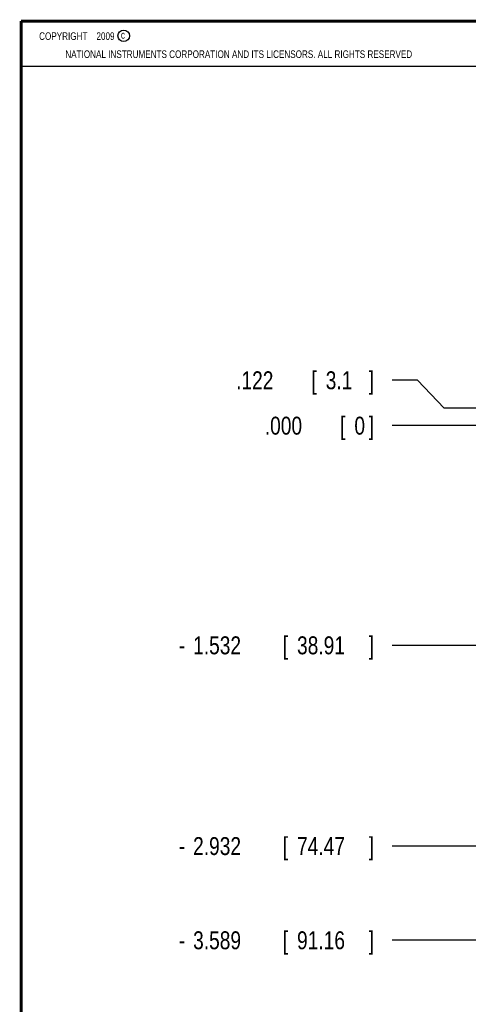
# Model space of a CAD drawing. Header units: inches. Extents: x 0.2 to 16.8, y 0.1 to 10.8.
# Tile 2 of 21: x 0.2 to 3.4, y 3.9 to 10.8. Entities that reach past the tile are written whole.
import ezdxf

# ---------------------------------------------------------------- set-up
doc = ezdxf.new("R2010")
doc.units = ezdxf.units.IN
doc.header["$LTSCALE"] = 0.935
doc.header["$MEASUREMENT"] = 0
doc.layers.get('0').update_dxf_attribs({"linetype": 'CONTINUOUS'})
doc.layers.add('DIMENSIONS', color=7, linetype='CONTINUOUS')
doc.styles.get("Standard").update_dxf_attribs({"font": 'txt', "width": 0.8})
doc.dimstyles.new('DIMSTYLE_1', dxfattribs={"dimtxt": 0.125, "dimasz": 0.18, "dimexe": 0.18, "dimexo": 0.0625, "dimgap": 0.09, "dimtad": 0, "dimtih": 1, "dimtoh": 1, "dimdec": 3, "dimzin": 4, "dimdsep": 46, "dimtxsty": 'STANDARD', "dimblk": '_FILLED', "dimblk1": '_FILLED', "dimblk2": '_FILLED', "dimcen": 0.09, "dimadec": 0, "dimazin": 0, "dimtp": 0.01, "dimtm": 0.01, "dimtfac": 1, "dimtdec": 3, "dimtofl": 0, "dimtmove": 0, "dimatfit": 3, "dimldrblk": '_FILLED', "dimfxl": 1, "dimtolj": 1, "dimtzin": 4, "dimarcsym": 0})

# ---------------------------------------------------------------- blocks, each defined once
blk = doc.blocks.new('*D0')
at = {"layer": 'DIMENSIONS', "color": 2, "linetype": 'CONTINUOUS'}
for p, q in [((3.0139, 8.2538), (2.8371, 8.2538)), ((3.2006, 8.0594), (3.0139, 8.2538)), ((3.4621, 8.0594), (3.2006, 8.0594))]:
    blk.add_line(p, q, dxfattribs=at)
at = {"layer": 'DIMENSIONS', "color": 2, "linetype": 'CONTINUOUS', "width": 0.8}
for s, p in [('.122', (1.7496, 8.1913)), ('[', (2.2746, 8.1913)), ('3.1', (2.3746, 8.1913)), (']', (2.6746, 8.1913))]:
    blk.add_text(s, height=0.125, dxfattribs=at).set_placement(p)
blk = doc.blocks.new('_FILLED')
at = {"color": 0, "linetype": 'BYBLOCK'}
blk.add_solid([(0, 0), (-1, 0.174), (-1, -0.174)], dxfattribs=at)
blk = doc.blocks.new('*D1')
at = {"layer": 'DIMENSIONS', "color": 2, "linetype": 'CONTINUOUS'}
blk.add_line((3.796, 6.4054), (2.8371, 6.4054), dxfattribs=at)
at = {"layer": 'DIMENSIONS', "color": 2, "linetype": 'CONTINUOUS', "width": 0.8}
for s, p in [('1.532', (1.4496, 6.3429)), ('[', (2.0746, 6.3429)), ('38.91', (2.1746, 6.3429)), (']', (2.6746, 6.3429)), ('-', (1.3496, 6.3429))]:
    blk.add_text(s, height=0.125, dxfattribs=at).set_placement(p)
blk = doc.blocks.new('*D2')
at = {"layer": 'DIMENSIONS', "color": 2, "linetype": 'CONTINUOUS'}
blk.add_line((3.796, 5.0054), (2.8371, 5.0054), dxfattribs=at)
at = {"layer": 'DIMENSIONS', "color": 2, "linetype": 'CONTINUOUS', "width": 0.8}
for s, p in [('2.932', (1.4496, 4.9429)), ('[', (2.0746, 4.9429)), ('74.47', (2.1746, 4.9429)), (']', (2.6746, 4.9429)), ('-', (1.3496, 4.9429))]:
    blk.add_text(s, height=0.125, dxfattribs=at).set_placement(p)
blk = doc.blocks.new('*D3')
at = {"layer": 'DIMENSIONS', "color": 2, "linetype": 'CONTINUOUS'}
blk.add_line((3.796, 4.3484), (2.8371, 4.3484), dxfattribs=at)
at = {"layer": 'DIMENSIONS', "color": 2, "linetype": 'CONTINUOUS', "width": 0.8}
for s, p in [('3.589', (1.4496, 4.2859)), ('[', (2.0746, 4.2859)), ('91.16', (2.1746, 4.2859)), (']', (2.6746, 4.2859)), ('-', (1.3496, 4.2859))]:
    blk.add_text(s, height=0.125, dxfattribs=at).set_placement(p)
blk = doc.blocks.new('*D4')
at = {"layer": 'DIMENSIONS', "color": 2, "linetype": 'CONTINUOUS'}
blk.add_line((3.631, 3.1165), (2.8371, 3.1165), dxfattribs=at)
at = {"layer": 'DIMENSIONS', "color": 2, "linetype": 'CONTINUOUS', "width": 0.8}
for s, p in [('4.821', (1.3496, 3.054)), ('[', (1.9746, 3.054)), ('122.45', (2.0746, 3.054)), (']', (2.6746, 3.054)), ('-', (1.2496, 3.054))]:
    blk.add_text(s, height=0.125, dxfattribs=at).set_placement(p)
blk = doc.blocks.new('*D11')
at = {"layer": 'DIMENSIONS', "color": 2, "linetype": 'CONTINUOUS'}
blk.add_line((3.631, 7.9374), (2.8371, 7.9374), dxfattribs=at)
at = {"layer": 'DIMENSIONS', "color": 2, "linetype": 'CONTINUOUS', "width": 0.8}
for s, p in [('.000', (1.9496, 7.8749)), ('[', (2.4746, 7.8749)), ('0', (2.5746, 7.8749)), (']', (2.6746, 7.8749))]:
    blk.add_text(s, height=0.125, dxfattribs=at).set_placement(p)

msp = doc.modelspace()

# ---------------------------------------------------------------- linework, layer by layer
at = {"color": 2, "linetype": 'CONTINUOUS'}
for p, q in [((0.25, 10.7586), (3.625, 10.7586)), ((0.25, 10.7586), (0.25, 10.4456)), ((0.25, 10.4456), (3.625, 10.4456))]:
    msp.add_line(p, q, dxfattribs=at)
at = {"color": 7, "linetype": 'CONTINUOUS', "const_width": 0.02}
for points in [[(0.25, 10.7586), (0.25, 0.2586)], [(16.75, 10.7586), (0.25, 10.7586)]]:
    msp.add_lwpolyline(points, dxfattribs=at)
at = {"color": 2, "linetype": 'CONTINUOUS'}
msp.add_circle((0.9659, 10.6562), 0.0403, dxfattribs=at)

# ---------------------------------------------------------------- texts
at = {"color": 2, "linetype": 'CONTINUOUS', "width": 0.8}
for s, p in [('c', (0.946, 10.6363)), ('NATIONAL INSTRUMENTS CORPORATION AND ITS LICENSORS. ALL RIGHTS RESERVED', (0.5583, 10.5016))]:
    msp.add_text(s, height=0.053, dxfattribs=at).set_placement(p)
at = {"color": 2, "linetype": 'CONTINUOUS', "insert": (0.3125, 10.6805), "char_height": 0.053, "width": 0.8904, "attachment_point": 1}
msp.add_mtext('    COPYRIGHT    2009', dxfattribs=at)

# ---------------------------------------------------------------- dimensions: what is measured, and where the dimension line sits
at = {"layer": 'DIMENSIONS', "color": 2, "linetype": 'CONTINUOUS'}
for feature_location, offset, origin, picture, middle in [((3.4621, 8.0594), (-0.625, 0.1945), (3.6935, 7.9374), '*D0', (2.2621, 8.2538)), ((3.6309651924, 7.9373613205), (-0.7939, 0), (3.6934651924, 7.9373613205), '*D11', (2.3620651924, 7.9373613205))]:
    dim = msp.add_ordinate_dim(feature_location=feature_location, offset=offset, dtype=0, origin=origin, dimstyle='DIMSTYLE_1', dxfattribs=at)
    dim.commit()
    dim.dimension.update_dxf_attribs({"geometry": picture, "text_midpoint": middle})
for feature_location, offset, picture, middle in [((3.631, 3.1165), (-0.7939, 0), '*D4', (2.0121, 3.1165)), ((3.796, 6.4054), (-0.9589, 0), '*D1', (2.0621, 6.4054)), ((3.796, 5.0054), (-0.9589, 0), '*D2', (2.0621, 5.0054)), ((3.796, 4.3484), (-0.9589, 0), '*D3', (2.0621, 4.3484))]:
    dim = msp.add_ordinate_dim(feature_location=feature_location, offset=offset, dtype=0, origin=(3.6935, 7.9374), text='-<>', dimstyle='DIMSTYLE_1', dxfattribs=at)
    dim.commit()
    dim.dimension.update_dxf_attribs({"geometry": picture, "text_midpoint": middle})

doc.saveas('drawing.dxf')
